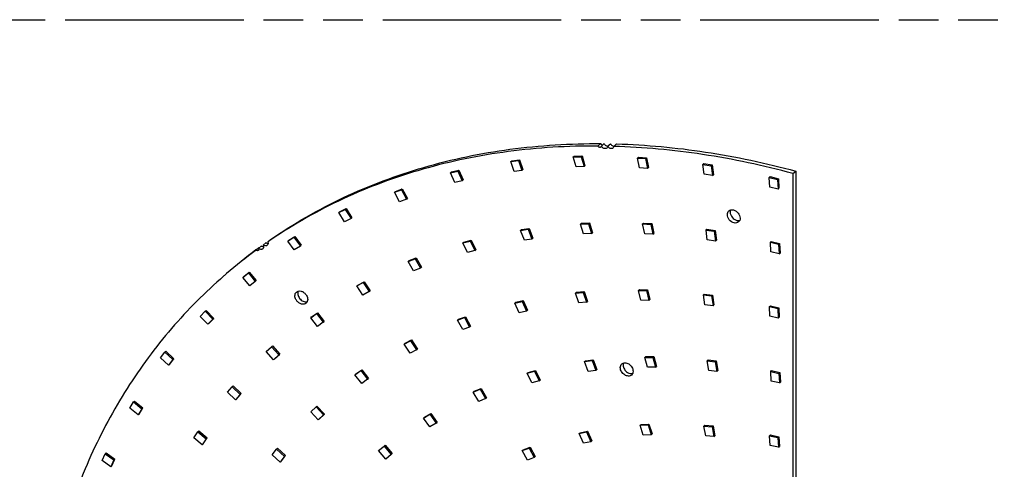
# Model space of a CAD drawing. Header units: millimetres. Extents: x 0 to 210, y 0 to 297.
# Tile 11 of 13: x 79 to 127, y 236 to 258. Entities that reach past the tile are written whole.
import ezdxf

# ---------------------------------------------------------------- set-up
doc = ezdxf.new("R2010")
doc.units = ezdxf.units.MM
doc.header["$LTSCALE"] = 19.36
doc.linetypes.add('PHANTOM', pattern=[0.8, 0.45, -0.05, 0.1, -0.05, 0.1, -0.05])
doc.layers.get('0').update_dxf_attribs({"linetype": 'CONTINUOUS'})
doc.layers.add('DEFAULT_3', color=7, linetype='PHANTOM')

msp = doc.modelspace()

# ---------------------------------------------------------------- linework, layer by layer
at = {"color": 7, "linetype": 'Continuous'}
for p, q in [((107.22927, 251.64431), (107.09177, 251.52523)), ((107.25736, 251.52374), (107.39486, 251.64282)), ((107.56392, 251.51884), (107.70142, 251.63792)), ((107.86339, 251.51138), (108.00089, 251.63046)), ((102.83576, 250.76849), (103.20913, 250.81538)), ((102.83576, 250.76849), (102.88326, 250.80963)), ((103.01252, 250.29075), (102.83576, 250.76849)), ((102.88326, 250.80963), (103.25663, 250.85652)), ((103.20913, 250.81538), (103.25663, 250.85652)), ((103.20913, 250.81538), (103.3859, 250.33764)), ((103.25663, 250.85652), (103.4334, 250.37877)), ((105.88698, 250.99358), (105.93448, 251.03471)), ((105.88698, 250.99358), (106.27243, 251.0038)), ((106.02583, 250.51298), (105.88698, 250.99358)), ((105.93448, 251.03471), (106.31993, 251.04493)), ((106.27243, 251.0038), (106.31993, 251.04493)), ((106.27243, 251.0038), (106.41128, 250.5232)), ((106.31993, 251.04493), (106.45878, 250.56433)), ((109.01596, 250.94249), (109.06346, 250.98363)), ((109.11589, 250.46271), (109.01596, 250.94249)), ((109.01596, 250.94249), (109.41053, 250.91603)), ((109.06346, 250.98363), (109.45803, 250.95717)), ((109.41053, 250.91603), (109.45803, 250.95717)), ((109.41053, 250.91603), (109.51047, 250.43625)), ((109.45803, 250.95717), (109.55797, 250.47738)), ((112.21175, 250.62909), (112.25925, 250.67023)), ((112.25925, 250.67023), (112.65994, 250.60733)), ((99.89972, 250.22745), (100.2582, 250.31058)), ((99.89972, 250.22745), (99.94722, 250.26859)), ((100.113, 249.7562), (99.89972, 250.22745)), ((99.94722, 250.26859), (100.3057, 250.35172)), ((100.2582, 250.31058), (100.3057, 250.35172)), ((100.2582, 250.31058), (100.47148, 249.83933)), ((100.3057, 250.35172), (100.51898, 249.88046)), ((103.3859, 250.33764), (103.01252, 250.29075)), ((103.3859, 250.33764), (103.4334, 250.37877)), ((106.41128, 250.5232), (106.02583, 250.51298)), ((106.41128, 250.5232), (106.45878, 250.56433)), ((109.51047, 250.43625), (109.11589, 250.46271)), ((109.51047, 250.43625), (109.55797, 250.47738)), ((112.27206, 250.15376), (112.21175, 250.62909)), ((112.21175, 250.62909), (112.61244, 250.56619)), ((112.61244, 250.56619), (112.65994, 250.60733)), ((112.61244, 250.56619), (112.67274, 250.09086)), ((112.65994, 250.60733), (112.72024, 250.13199)), ((116.59976, 250.1891), (116.73726, 250.30818)), ((116.73726, 250.30818), (116.73726, 214.61321)), ((100.47148, 249.83933), (100.113, 249.7562)), ((100.47148, 249.83933), (100.51898, 249.88046)), ((112.67274, 250.09086), (112.27206, 250.15376)), ((112.67274, 250.09086), (112.72024, 250.13199)), ((115.44903, 249.99551), (115.49653, 250.03664)), ((115.46916, 249.52825), (115.44903, 249.99551)), ((115.44903, 249.99551), (115.85279, 249.89656)), ((115.49653, 250.03664), (115.90029, 249.9377)), ((115.85279, 249.89656), (115.90029, 249.9377)), ((115.85279, 249.89656), (115.87292, 249.42931)), ((115.90029, 249.9377), (115.92042, 249.47045)), ((116.59976, 250.1891), (116.59976, 214.49413)), ((97.1619, 249.27486), (97.50276, 249.39359)), ((97.1619, 249.27486), (97.2094, 249.31599)), ((97.41005, 248.81366), (97.1619, 249.27486)), ((97.2094, 249.31599), (97.55026, 249.43472)), ((97.50276, 249.39359), (97.55026, 249.43472)), ((97.50276, 249.39359), (97.75091, 248.93239)), ((97.55026, 249.43472), (97.79841, 248.97353)), ((115.87292, 249.42931), (115.46916, 249.52825)), ((115.87292, 249.42931), (115.92042, 249.47045)), ((97.75091, 248.93239), (97.41005, 248.81366)), ((97.75091, 248.93239), (97.79841, 248.97353)), ((94.44557, 248.28564), (94.76621, 248.4391)), ((94.44557, 248.28564), (94.49307, 248.32678)), ((94.72673, 247.83803), (94.44557, 248.28564)), ((94.49307, 248.32678), (94.81371, 248.48023)), ((94.76621, 248.4391), (94.81371, 248.48023)), ((94.76621, 248.4391), (95.04737, 247.99149)), ((94.81371, 248.48023), (95.09487, 248.03262)), ((95.04737, 247.99149), (94.72673, 247.83803)), ((95.04737, 247.99149), (95.09487, 248.03262)), ((103.31501, 247.41573), (103.68471, 247.47226)), ((103.31501, 247.41573), (103.36251, 247.45687)), ((103.50158, 246.93935), (103.31501, 247.41573)), ((103.36251, 247.45687), (103.73221, 247.51339)), ((103.68471, 247.47226), (103.73221, 247.51339)), ((103.68471, 247.47226), (103.87129, 246.99588)), ((103.73221, 247.51339), (103.91879, 247.03701)), ((106.24498, 247.72511), (106.29248, 247.76624)), ((106.24498, 247.72511), (106.62817, 247.74293)), ((106.39178, 247.2448), (106.24498, 247.72511)), ((106.29248, 247.76624), (106.67567, 247.78407)), ((106.62817, 247.74293), (106.67567, 247.78407)), ((106.62817, 247.74293), (106.77497, 247.26262)), ((106.67567, 247.78407), (106.82247, 247.30376)), ((109.26983, 247.73203), (109.31733, 247.77316)), ((109.37558, 247.25189), (109.26983, 247.73203)), ((109.26983, 247.73203), (109.66324, 247.711)), ((109.31733, 247.77316), (109.71074, 247.75213)), ((109.66324, 247.711), (109.71074, 247.75213)), ((109.66324, 247.711), (109.76899, 247.23086)), ((109.71074, 247.75213), (109.81649, 247.27199)), ((112.36175, 247.4365), (112.40925, 247.47764)), ((112.42558, 246.96063), (112.36175, 247.4365)), ((112.36175, 247.4365), (112.76202, 247.3768)), ((112.40925, 247.47764), (112.80952, 247.41794)), ((112.76202, 247.3768), (112.80952, 247.41794)), ((112.76202, 247.3768), (112.82585, 246.90093)), ((112.80952, 247.41794), (112.87335, 246.94206)), ((90.99103, 246.85897), (91.12853, 246.97805)), ((91.96607, 246.89785), (92.26403, 247.08489)), ((91.96607, 246.89785), (92.01357, 246.93899)), ((92.27813, 246.46725), (91.96607, 246.89785)), ((92.01357, 246.93899), (92.31153, 247.12602)), ((92.26403, 247.08489), (92.31153, 247.12602)), ((92.26403, 247.08489), (92.57609, 246.65428)), ((92.31153, 247.12602), (92.62359, 246.69542)), ((100.5053, 246.80691), (100.85838, 246.90164)), ((100.5053, 246.80691), (100.5528, 246.84805)), ((100.5528, 246.84805), (100.90588, 246.94278)), ((100.85838, 246.90164), (100.90588, 246.94278)), ((100.85838, 246.90164), (101.08312, 246.43325)), ((100.90588, 246.94278), (101.13062, 246.47438)), ((103.87129, 246.99588), (103.50158, 246.93935)), ((103.87129, 246.99588), (103.91879, 247.03701)), ((106.77497, 247.26262), (106.39178, 247.2448)), ((106.77497, 247.26262), (106.82247, 247.30376)), ((109.76899, 247.23086), (109.37558, 247.25189)), ((109.76899, 247.23086), (109.81649, 247.27199)), ((112.82585, 246.90093), (112.42558, 246.96063)), ((112.82585, 246.90093), (112.87335, 246.94206)), ((115.49898, 246.8403), (115.54648, 246.88144)), ((115.52029, 246.37276), (115.49898, 246.8403)), ((115.49898, 246.8403), (115.90269, 246.7424)), ((115.54648, 246.88144), (115.95019, 246.78354)), ((90.55841, 246.57342), (90.42091, 246.45434)), ((90.53188, 246.55399), (90.55841, 246.57342)), ((90.53221, 246.55357), (90.55841, 246.57342)), ((90.54117, 246.54173), (90.67867, 246.66081)), ((90.76805, 246.70361), (90.90555, 246.82269)), ((92.57609, 246.65428), (92.27813, 246.46725)), ((92.57609, 246.65428), (92.62359, 246.69542)), ((100.73004, 246.33852), (100.5053, 246.80691)), ((101.08312, 246.43325), (100.73004, 246.33852)), ((101.08312, 246.43325), (101.13062, 246.47438)), ((115.924, 246.27486), (115.52029, 246.37276)), ((115.90269, 246.7424), (115.95019, 246.78354)), ((115.90269, 246.7424), (115.924, 246.27486)), ((115.95019, 246.78354), (115.9715, 246.316)), ((97.83757, 245.90339), (98.171, 246.03552)), ((97.83757, 245.90339), (97.88507, 245.94452)), ((98.09858, 245.44698), (97.83757, 245.90339)), ((97.88507, 245.94452), (98.2185, 246.07666)), ((98.171, 246.03552), (98.2185, 246.07666)), ((98.171, 246.03552), (98.43201, 245.57911)), ((98.2185, 246.07666), (98.47951, 245.62025)), ((115.924, 246.27486), (115.9715, 246.316)), ((98.43201, 245.57911), (98.09858, 245.44698)), ((98.43201, 245.57911), (98.47951, 245.62025)), ((89.76676, 245.12397), (90.0398, 245.34311)), ((90.10728, 244.71362), (89.76676, 245.12397)), ((89.81426, 245.16511), (90.0873, 245.38424)), ((90.0398, 245.34311), (90.0873, 245.38424)), ((90.0398, 245.34311), (90.38033, 244.93275)), ((90.0873, 245.38424), (90.42783, 244.97389)), ((90.38033, 244.93275), (90.10728, 244.71362)), ((90.38033, 244.93275), (90.42783, 244.97389)), ((95.37864, 244.75169), (95.68953, 244.92017)), ((95.64203, 244.87904), (95.68953, 244.92017)), ((95.68953, 244.92017), (95.98465, 244.47968)), ((95.33114, 244.71056), (95.64203, 244.87904)), ((95.33114, 244.71056), (95.37864, 244.75169)), ((95.62626, 244.27006), (95.33114, 244.71056)), ((95.93715, 244.43854), (95.62626, 244.27006)), ((95.64203, 244.87904), (95.93715, 244.43854)), ((95.93715, 244.43854), (95.98465, 244.47968)), ((106.03708, 244.40381), (106.41438, 244.43974)), ((106.36688, 244.3986), (106.41438, 244.43974)), ((106.41438, 244.43974), (106.57991, 243.96075)), ((109.06599, 244.49646), (109.11349, 244.53759)), ((109.06599, 244.49646), (109.45637, 244.48836)), ((109.18553, 244.01581), (109.06599, 244.49646)), ((109.11349, 244.53759), (109.50387, 244.5295)), ((109.45637, 244.48836), (109.50387, 244.5295)), ((109.45637, 244.48836), (109.57591, 244.00771)), ((109.50387, 244.5295), (109.62341, 244.04885)), ((103.03883, 243.87756), (103.39893, 243.95708)), ((103.08633, 243.9187), (103.44643, 243.99822)), ((103.39893, 243.95708), (103.44643, 243.99822)), ((103.39893, 243.95708), (103.60862, 243.48501)), ((103.44643, 243.99822), (103.65612, 243.52615)), ((105.98958, 244.36268), (106.03708, 244.40381)), ((105.98958, 244.36268), (106.36688, 244.3986)), ((106.15511, 243.88369), (105.98958, 244.36268)), ((106.36688, 244.3986), (106.53241, 243.91962)), ((106.53241, 243.91962), (106.57991, 243.96075)), ((109.57591, 244.00771), (109.18553, 244.01581)), ((109.57591, 244.00771), (109.62341, 244.04885)), ((112.2318, 244.27706), (112.2793, 244.3182)), ((112.2318, 244.27706), (112.63097, 244.22505)), ((112.30404, 243.80001), (112.2318, 244.27706)), ((112.2793, 244.3182), (112.67847, 244.26618)), ((112.63097, 244.22505), (112.67847, 244.26618)), ((112.63097, 244.22505), (112.70321, 243.748)), ((112.67847, 244.26618), (112.75071, 243.78913)), ((87.69607, 243.23041), (87.94212, 243.47999)), ((87.94212, 243.47999), (87.98962, 243.52113)), ((87.94212, 243.47999), (88.30853, 243.09302)), ((87.98962, 243.52113), (88.35603, 243.13415)), ((103.03883, 243.87756), (103.08633, 243.9187)), ((103.24852, 243.40549), (103.03883, 243.87756)), ((103.60862, 243.48501), (103.24852, 243.40549)), ((103.60862, 243.48501), (103.65612, 243.52615)), ((106.53241, 243.91962), (106.15511, 243.88369)), ((112.70321, 243.748), (112.30404, 243.80001)), ((112.70321, 243.748), (112.75071, 243.78913)), ((115.45433, 243.70662), (115.50183, 243.74775)), ((115.45433, 243.70662), (115.85792, 243.61123)), ((115.47846, 243.2384), (115.45433, 243.70662)), ((115.50183, 243.74775), (115.90542, 243.65237)), ((115.85792, 243.61123), (115.90542, 243.65237)), ((115.85792, 243.61123), (115.88205, 243.14301)), ((115.90542, 243.65237), (115.92955, 243.18415)), ((88.06248, 242.84344), (87.69607, 243.23041)), ((88.30853, 243.09302), (88.06248, 242.84344)), ((88.10998, 242.88457), (88.35603, 243.13415)), ((88.30853, 243.09302), (88.35603, 243.13415)), ((93.0799, 243.15971), (93.36566, 243.363)), ((93.0799, 243.15971), (93.1274, 243.20085)), ((93.40651, 242.73884), (93.0799, 243.15971)), ((93.1274, 243.20085), (93.41316, 243.40414)), ((93.36566, 243.363), (93.41316, 243.40414)), ((93.36566, 243.363), (93.69227, 242.94213)), ((93.41316, 243.40414), (93.73977, 242.98327)), ((100.24277, 243.04602), (100.58172, 243.16828)), ((100.24277, 243.04602), (100.29027, 243.08716)), ((100.49433, 242.58603), (100.24277, 243.04602)), ((100.29027, 243.08716), (100.62922, 243.20942)), ((100.58172, 243.16828), (100.62922, 243.20942)), ((100.58172, 243.16828), (100.83327, 242.7083)), ((100.62922, 243.20942), (100.88077, 242.74944)), ((115.88205, 243.14301), (115.47846, 243.2384)), ((115.88205, 243.14301), (115.92955, 243.18415)), ((88.10998, 242.88457), (88.06248, 242.84344)), ((93.69227, 242.94213), (93.40651, 242.73884)), ((93.69227, 242.94213), (93.73977, 242.98327)), ((100.83327, 242.7083), (100.49433, 242.58603)), ((100.83327, 242.7083), (100.88077, 242.74944)), ((97.63395, 241.87763), (97.94804, 242.04129)), ((97.68145, 241.91877), (97.99554, 242.08243)), ((97.94804, 242.04129), (97.99554, 242.08243)), ((97.94804, 242.04129), (98.2387, 241.59843)), ((97.99554, 242.08243), (98.2862, 241.63957)), ((90.91096, 241.51305), (91.16914, 241.74945)), ((91.16914, 241.74945), (91.21664, 241.79058)), ((91.16914, 241.74945), (91.52449, 241.3518)), ((91.21664, 241.79058), (91.57199, 241.39294)), ((97.63395, 241.87763), (97.68145, 241.91877)), ((97.92461, 241.43477), (97.63395, 241.87763)), ((98.2387, 241.59843), (97.92461, 241.43477)), ((98.2387, 241.59843), (98.2862, 241.63957)), ((85.75776, 241.20853), (85.97489, 241.48671)), ((86.14732, 240.84792), (85.75776, 241.20853)), ((85.97489, 241.48671), (86.02239, 241.52785)), ((85.97489, 241.48671), (86.36445, 241.12611)), ((86.02239, 241.52785), (86.41195, 241.16724)), ((86.36445, 241.12611), (86.14732, 240.84792)), ((86.19482, 240.88906), (86.41195, 241.16724)), ((86.36445, 241.12611), (86.41195, 241.16724)), ((91.26631, 241.11541), (90.91096, 241.51305)), ((91.52449, 241.3518), (91.26631, 241.11541)), ((91.31381, 241.15654), (91.57199, 241.39294)), ((91.52449, 241.3518), (91.57199, 241.39294)), ((106.44059, 241.02705), (106.81397, 241.07392)), ((106.44059, 241.02705), (106.48809, 241.06818)), ((106.48809, 241.06818), (106.86147, 241.11506)), ((106.81397, 241.07392), (106.86147, 241.11506)), ((106.81397, 241.07392), (106.99073, 240.59618)), ((106.86147, 241.11506), (107.03823, 240.63731)), ((109.37805, 241.23097), (109.42555, 241.2721)), ((109.37805, 241.23097), (109.7664, 241.23074)), ((109.50592, 240.75023), (109.37805, 241.23097)), ((109.42555, 241.2721), (109.8139, 241.27188)), ((109.7664, 241.23074), (109.8139, 241.27188)), ((109.7664, 241.23074), (109.89427, 240.75)), ((109.8139, 241.27188), (109.94177, 240.79114)), ((112.41363, 241.07082), (112.46113, 241.11195)), ((112.41363, 241.07082), (112.81206, 241.02351)), ((112.49101, 240.59313), (112.41363, 241.07082)), ((112.46113, 241.11195), (112.85956, 241.06465)), ((86.19482, 240.88906), (86.14732, 240.84792)), ((95.24068, 240.38535), (95.52647, 240.58861)), ((95.28818, 240.42649), (95.57397, 240.62974)), ((95.52647, 240.58861), (95.57397, 240.62974)), ((95.52647, 240.58861), (95.85305, 240.16771)), ((95.57397, 240.62974), (95.90055, 240.20885)), ((103.68862, 240.5031), (104.04235, 240.59647)), ((103.99485, 240.55533), (104.04235, 240.59647)), ((104.04235, 240.59647), (104.26575, 240.12772)), ((106.61735, 240.5493), (106.44059, 241.02705)), ((106.99073, 240.59618), (106.61735, 240.5493)), ((106.99073, 240.59618), (107.03823, 240.63731)), ((109.89427, 240.75), (109.50592, 240.75023)), ((109.89427, 240.75), (109.94177, 240.79114)), ((112.88944, 240.54582), (112.49101, 240.59313)), ((112.81206, 241.02351), (112.85956, 241.06465)), ((112.81206, 241.02351), (112.88944, 240.54582)), ((112.85956, 241.06465), (112.93694, 240.58696)), ((112.88944, 240.54582), (112.93694, 240.58696)), ((115.51485, 240.54774), (115.56235, 240.58887)), ((115.56235, 240.58887), (115.96586, 240.49501)), ((95.24068, 240.38535), (95.28818, 240.42649)), ((95.56726, 239.96446), (95.24068, 240.38535)), ((95.85305, 240.16771), (95.56726, 239.96446)), ((95.85305, 240.16771), (95.90055, 240.20885)), ((103.64112, 240.46197), (103.99485, 240.55533)), ((103.64112, 240.46197), (103.68862, 240.5031)), ((103.86452, 239.99322), (103.64112, 240.46197)), ((103.99485, 240.55533), (104.21825, 240.08658)), ((104.21825, 240.08658), (104.26575, 240.12772)), ((115.51485, 240.54774), (115.91836, 240.45388)), ((115.54071, 240.07912), (115.51485, 240.54774)), ((115.91836, 240.45388), (115.96586, 240.49501)), ((115.91836, 240.45388), (115.94422, 239.98526)), ((115.96586, 240.49501), (115.99172, 240.02639)), ((89.02742, 239.53147), (89.25581, 239.79896)), ((89.25581, 239.79896), (89.30331, 239.8401)), ((89.25581, 239.79896), (89.63687, 239.42795)), ((89.30331, 239.8401), (89.68437, 239.46909)), ((101.01178, 239.54233), (101.3414, 239.68102)), ((101.05928, 239.58347), (101.3889, 239.72216)), ((101.3414, 239.68102), (101.3889, 239.72216)), ((101.3414, 239.68102), (101.60865, 239.22717)), ((101.3889, 239.72216), (101.65615, 239.2683)), ((104.21825, 240.08658), (103.86452, 239.99322)), ((115.94422, 239.98526), (115.54071, 240.07912)), ((115.94422, 239.98526), (115.99172, 240.02639)), ((89.40848, 239.16045), (89.02742, 239.53147)), ((89.63687, 239.42795), (89.40848, 239.16045)), ((89.45598, 239.20159), (89.40848, 239.16045)), ((89.45598, 239.20159), (89.68437, 239.46909)), ((89.63687, 239.42795), (89.68437, 239.46909)), ((101.01178, 239.54233), (101.05928, 239.58347)), ((101.27903, 239.08847), (101.01178, 239.54233)), ((101.60865, 239.22717), (101.27903, 239.08847)), ((101.60865, 239.22717), (101.65615, 239.2683)), ((84.25448, 238.75836), (84.44109, 239.06297)), ((84.66417, 238.42682), (84.25448, 238.75836)), ((84.44109, 239.06297), (84.48859, 239.1041)), ((84.44109, 239.06297), (84.85079, 238.73142)), ((84.48859, 239.1041), (84.89829, 238.77256)), ((84.85079, 238.73142), (84.66417, 238.42682)), ((84.71167, 238.46795), (84.89829, 238.77256)), ((84.85079, 238.73142), (84.89829, 238.77256)), ((93.08601, 238.58281), (93.34034, 238.82348)), ((93.34034, 238.82348), (93.38784, 238.86462)), ((93.34034, 238.82348), (93.6993, 238.4292)), ((93.38784, 238.86462), (93.7468, 238.47033)), ((84.71167, 238.46795), (84.66417, 238.42682)), ((93.44497, 238.18853), (93.08601, 238.58281)), ((93.6993, 238.4292), (93.44497, 238.18853)), ((93.49247, 238.22967), (93.44497, 238.18853)), ((93.49247, 238.22967), (93.7468, 238.47033)), ((93.6993, 238.4292), (93.7468, 238.47033)), ((98.58504, 238.27872), (98.88639, 238.46104)), ((98.58504, 238.27872), (98.63254, 238.31986)), ((98.89282, 237.84548), (98.58504, 238.27872)), ((98.63254, 238.31986), (98.93389, 238.50217)), ((98.88639, 238.46104), (98.93389, 238.50217)), ((98.88639, 238.46104), (99.19416, 238.02779)), ((98.93389, 238.50217), (99.24166, 238.06893)), ((99.19416, 238.02779), (98.89282, 237.84548)), ((99.19416, 238.02779), (99.24166, 238.06893)), ((109.14919, 237.92619), (109.19669, 237.96732)), ((109.14919, 237.92619), (109.53188, 237.94562)), ((109.29765, 237.44596), (109.14919, 237.92619)), ((109.19669, 237.96732), (109.57938, 237.98675)), ((109.53188, 237.94562), (109.57938, 237.98675)), ((109.53188, 237.94562), (109.68035, 237.46539)), ((109.57938, 237.98675), (109.72785, 237.50653)), ((112.26034, 237.88909), (112.30784, 237.93022)), ((112.26034, 237.88909), (112.65672, 237.85351)), ((112.35046, 237.41007), (112.26034, 237.88909)), ((112.30784, 237.93022), (112.70422, 237.89465)), ((112.65672, 237.85351), (112.70422, 237.89465)), ((112.65672, 237.85351), (112.74684, 237.37449)), ((112.70422, 237.89465), (112.79434, 237.41563)), ((87.38552, 237.31807), (87.58218, 237.61437)), ((87.78904, 236.97684), (87.38552, 237.31807)), ((87.58218, 237.61437), (87.62968, 237.65551)), ((87.58218, 237.61437), (87.98569, 237.27314)), ((87.62968, 237.65551), (88.03319, 237.31428)), ((87.98569, 237.27314), (87.78904, 236.97684)), ((87.83654, 237.01797), (88.03319, 237.31428)), ((87.98569, 237.27314), (88.03319, 237.31428)), ((106.17619, 237.52432), (106.53865, 237.59844)), ((106.17619, 237.52432), (106.22369, 237.56546)), ((106.38048, 237.0511), (106.17619, 237.52432)), ((106.22369, 237.56546), (106.58615, 237.63958)), ((106.53865, 237.59844), (106.58615, 237.63958)), ((106.53865, 237.59844), (106.74294, 237.12522)), ((106.58615, 237.63958), (106.79044, 237.16636)), ((109.68035, 237.46539), (109.29765, 237.44596)), ((109.68035, 237.46539), (109.72785, 237.50653)), ((112.74684, 237.37449), (112.35046, 237.41007)), ((112.74684, 237.37449), (112.79434, 237.41563)), ((115.45867, 237.41353), (115.50617, 237.45467)), ((115.45867, 237.41353), (115.86195, 237.32354)), ((115.48887, 236.94392), (115.45867, 237.41353)), ((115.50617, 237.45467), (115.90945, 237.36467)), ((115.86195, 237.32354), (115.90945, 237.36467)), ((115.86195, 237.32354), (115.89215, 236.85393)), ((115.90945, 237.36467), (115.93965, 236.89506)), ((87.83654, 237.01797), (87.78904, 236.97684)), ((91.19874, 236.49394), (91.41885, 236.76935)), ((91.41885, 236.76935), (91.46635, 236.81048)), ((91.41885, 236.76935), (91.80622, 236.40597)), ((91.46635, 236.81048), (91.85372, 236.44711)), ((96.39597, 236.68962), (96.66528, 236.91321)), ((96.66528, 236.91321), (96.71278, 236.95435)), ((96.66528, 236.91321), (97.00967, 236.50601)), ((96.71278, 236.95435), (97.05717, 236.54715)), ((103.39446, 236.69082), (103.7305, 236.81833)), ((103.44196, 236.73195), (103.778, 236.85947)), ((103.7305, 236.81833), (103.778, 236.85947)), ((103.7305, 236.81833), (103.98709, 236.36021)), ((103.778, 236.85947), (104.03459, 236.40135)), ((106.74294, 237.12522), (106.38048, 237.0511)), ((106.74294, 237.12522), (106.79044, 237.16636)), ((115.89215, 236.85393), (115.48887, 236.94392)), ((115.89215, 236.85393), (115.93965, 236.89506)), ((82.90517, 236.20655), (83.05984, 236.53528)), ((83.05984, 236.53528), (83.10734, 236.57641)), ((83.05984, 236.53528), (83.48655, 236.23533)), ((83.10734, 236.57641), (83.53405, 236.27647)), ((83.37938, 235.94774), (83.53405, 236.27647)), ((83.48655, 236.23533), (83.53405, 236.27647)), ((91.58611, 236.13056), (91.19874, 236.49394)), ((91.80622, 236.40597), (91.58611, 236.13056)), ((91.63361, 236.1717), (91.85372, 236.44711)), ((91.80622, 236.40597), (91.85372, 236.44711)), ((96.74036, 236.28242), (96.39597, 236.68962)), ((97.00967, 236.50601), (96.74036, 236.28242)), ((97.00967, 236.50601), (97.05717, 236.54715)), ((103.39446, 236.69082), (103.44196, 236.73195)), ((103.65105, 236.2327), (103.39446, 236.69082)), ((103.98709, 236.36021), (103.65105, 236.2327)), ((103.98709, 236.36021), (104.03459, 236.40135)), ((83.33188, 235.9066), (82.90517, 236.20655)), ((83.48655, 236.23533), (83.33188, 235.9066)), ((83.37938, 235.94774), (83.33188, 235.9066)), ((91.63361, 236.1717), (91.58611, 236.13056))]:
    msp.add_line(p, q, dxfattribs=at)
for centre, radius, start, end in [((104.98377, 226.53864), 24.6721, 124.132879, 124.551586), ((105.02507, 226.79067), 24.50798, 126.601631, 130.891261), ((104.89331, 226.66428), 24.51728, 126.177877, 130.465149), ((105.05605, 226.74942), 24.55957, 126.25539, 126.602269), ((90.63865, 246.6757), 0.13, 231.886632, 237.64172), ((90.80491, 246.78182), 0.16965, 258.676883, 263.95646), ((104.86127, 226.70337), 24.46674, 130.467471, 130.893417)]:
    msp.add_arc(centre, radius, start, end, dxfattribs=at)
for points, knots in [([(91.12853, 246.97805), (92.25407, 247.7531), (94.66168, 249.13058), (98.60241, 250.60459), (102.83228, 251.48016), (105.74945, 251.65397), (107.22927, 251.64431)], [0, 0, 0, 0, 0.24099769, 0.48658536, 0.73902598, 1, 1, 1, 1]), ([(107.22927, 251.64431), (107.23414, 251.63547), (107.25618, 251.60417), (107.29281, 251.58158), (107.32089, 251.57859)], [0, 0, 0, 0, 0.26323119, 1, 1, 1, 1]), ([(107.39486, 251.64282), (107.4026, 251.62816), (107.43807, 251.57472), (107.49517, 251.53423), (107.54126, 251.52249)], [0, 0, 0, 0, 0.25833814, 1, 1, 1, 1]), ([(107.70142, 251.63792), (107.70933, 251.62429), (107.74465, 251.57482), (107.79905, 251.53765), (107.84272, 251.52663)], [0, 0, 0, 0, 0.2591063, 1, 1, 1, 1]), ([(108.00089, 251.63046), (109.45056, 251.58797), (112.3964, 251.31379), (115.28891, 250.69853), (116.73726, 250.30818)], [0, 0, 0, 0, 0.49157067, 1, 1, 1, 1]), ([(107.09177, 251.52523), (105.62799, 251.53478), (102.74212, 251.36492), (98.55531, 250.50883), (94.64996, 249.06726), (92.2592, 247.71944), (91.1399, 246.96068)], [0, 0, 0, 0, 0.2609015, 0.51335248, 0.75898549, 1, 1, 1, 1]), ([(107.2354, 251.47419), (107.2262, 251.46623), (107.20061, 251.45578), (107.15854, 251.46253), (107.11953, 251.48649), (107.09944, 251.51132), (107.09177, 251.52523)], [0, 0, 0, 0, 0.2131815, 0.45301099, 0.72148256, 1, 1, 1, 1]), ([(107.25736, 251.52374), (107.25718, 251.51882), (107.2551, 251.5006), (107.24555, 251.48298), (107.2354, 251.47419)], [0, 0, 0, 0, 0.26802274, 1, 1, 1, 1]), ([(107.5235, 251.42603), (107.50638, 251.4112), (107.45852, 251.39192), (107.38014, 251.40527), (107.30792, 251.45077), (107.27116, 251.4976), (107.25736, 251.52374)], [0, 0, 0, 0, 0.21302128, 0.45316757, 0.72198444, 1, 1, 1, 1]), ([(107.56392, 251.51884), (107.56348, 251.50094), (107.55688, 251.46608), (107.53604, 251.43689), (107.5235, 251.42603)], [0, 0, 0, 0, 0.51893105, 1, 1, 1, 1]), ([(107.82385, 251.43014), (107.80732, 251.41582), (107.76151, 251.39683), (107.68585, 251.40807), (107.61516, 251.45013), (107.57829, 251.49409), (107.56392, 251.51884)], [0, 0, 0, 0, 0.21340057, 0.45288343, 0.72095231, 1, 1, 1, 1]), ([(107.86339, 251.51138), (107.86188, 251.49562), (107.85412, 251.46518), (107.83508, 251.43987), (107.82385, 251.43014)], [0, 0, 0, 0, 0.51593178, 1, 1, 1, 1]), ([(116.59976, 250.1891), (115.15141, 250.57945), (112.2589, 251.19471), (109.31306, 251.4689), (107.86339, 251.51138)], [0, 0, 0, 0, 0.50842933, 1, 1, 1, 1]), ([(113.40268, 248.18888), (113.40268, 248.22375), (113.414, 248.29186), (113.45409, 248.34909), (113.47842, 248.37017)], [0, 0, 0, 0, 0.52000686, 1, 1, 1, 1]), ([(113.47842, 248.37017), (113.5063, 248.39431), (113.58068, 248.42838), (113.66084, 248.42281), (113.70035, 248.41302)], [0, 0, 0, 0, 0.47537451, 1, 1, 1, 1]), ([(113.56103, 248.41376), (113.55756, 248.40577), (113.54505, 248.37186), (113.54018, 248.33534), (113.54018, 248.30795)], [0, 0, 0, 0, 0.24121213, 1, 1, 1, 1]), ([(113.54018, 248.30795), (113.54018, 248.21819), (113.61601, 248.03775), (113.77522, 247.92624), (113.86389, 247.90447)], [0, 0, 0, 0, 0.49575943, 1, 1, 1, 1]), ([(113.70035, 248.41302), (113.78902, 248.39125), (113.94823, 248.27974), (114.02405, 248.0993), (114.02405, 248.00953)], [0, 0, 0, 0, 0.50424055, 1, 1, 1, 1]), ([(113.72639, 247.78539), (113.63772, 247.80716), (113.47851, 247.91867), (113.40268, 248.09911), (113.40268, 248.18888)], [0, 0, 0, 0, 0.50424055, 1, 1, 1, 1]), ([(113.94831, 247.82824), (113.92043, 247.80409), (113.84606, 247.77002), (113.7659, 247.7756), (113.72639, 247.78539)], [0, 0, 0, 0, 0.47537451, 1, 1, 1, 1]), ([(113.86389, 247.90447), (113.87584, 247.90151), (113.92166, 247.89273), (113.96994, 247.89469), (114.0031, 247.90373)], [0, 0, 0, 0, 0.26376502, 1, 1, 1, 1]), ([(114.02405, 248.00953), (114.02405, 247.97466), (114.01274, 247.90655), (113.97264, 247.84931), (113.94831, 247.82824)], [0, 0, 0, 0, 0.52000686, 1, 1, 1, 1]), ([(90.99103, 246.85897), (90.99333, 246.85307), (91.00123, 246.83003), (91.00518, 246.80554), (91.00518, 246.78752)], [0, 0, 0, 0, 0.25991097, 1, 1, 1, 1]), ([(90.52915, 246.44487), (90.51591, 246.43341), (90.47389, 246.42326), (90.43737, 246.44144), (90.42091, 246.45434)], [0, 0, 0, 0, 0.45575317, 1, 1, 1, 1]), ([(90.55117, 246.49757), (90.55117, 246.49236), (90.54962, 246.47306), (90.53984, 246.45414), (90.52915, 246.44487)], [0, 0, 0, 0, 0.26951658, 1, 1, 1, 1]), ([(90.54117, 246.54173), (90.54279, 246.53812), (90.54833, 246.52402), (90.55117, 246.50877), (90.55117, 246.49757)], [0, 0, 0, 0, 0.26096437, 1, 1, 1, 1]), ([(90.74634, 246.52143), (90.73397, 246.51072), (90.70277, 246.49435), (90.64835, 246.49098), (90.59192, 246.50698), (90.55736, 246.52859), (90.54117, 246.54173)], [0, 0, 0, 0, 0.2206332, 0.45777512, 0.71869959, 1, 1, 1, 1]), ([(90.67867, 246.66081), (90.6857, 246.65511), (90.71372, 246.63475), (90.7465, 246.62048), (90.7716, 246.61547)], [0, 0, 0, 0, 0.26118049, 1, 1, 1, 1]), ([(90.7874, 246.6197), (90.7874, 246.6008), (90.78126, 246.56388), (90.75953, 246.53285), (90.74634, 246.52143)], [0, 0, 0, 0, 0.52002831, 1, 1, 1, 1]), ([(90.76805, 246.70361), (90.77118, 246.69677), (90.7819, 246.67002), (90.7874, 246.641), (90.7874, 246.6197)], [0, 0, 0, 0, 0.26110858, 1, 1, 1, 1]), ([(90.96429, 246.68966), (90.95248, 246.67943), (90.92295, 246.66359), (90.85177, 246.65735), (90.7983, 246.68106), (90.76805, 246.70361)], [0, 0, 0, 0, 0.22302037, 0.46160037, 1, 1, 1, 1]), ([(90.90555, 246.82269), (90.91116, 246.81851), (90.9335, 246.8033), (90.95858, 246.79193), (90.97792, 246.78667)], [0, 0, 0, 0, 0.25849599, 1, 1, 1, 1]), ([(91.00518, 246.78752), (91.00518, 246.7687), (90.99907, 246.73193), (90.97743, 246.70103), (90.96429, 246.68966)], [0, 0, 0, 0, 0.52002467, 1, 1, 1, 1]), ([(88.84402, 245.19848), (87.93447, 244.41079), (86.22151, 242.69), (84.04263, 239.74163), (82.27452, 236.45847), (81.39576, 234.10589), (81.02886, 232.89357)], [0, 0, 0, 0, 0.24453621, 0.49135821, 0.74258, 1, 1, 1, 1]), ([(92.38711, 244.41642), (92.41522, 244.44077), (92.49052, 244.47495), (92.61814, 244.46547), (92.74258, 244.40569), (92.81214, 244.33918), (92.84185, 244.30069)], [0, 0, 0, 0, 0.21525297, 0.45309354, 0.71859248, 1, 1, 1, 1]), ([(92.46967, 244.45992), (92.46621, 244.45194), (92.45372, 244.41806), (92.44886, 244.38157), (92.44886, 244.35421)], [0, 0, 0, 0, 0.24121807, 1, 1, 1, 1]), ([(92.31136, 244.23513), (92.31136, 244.27), (92.32268, 244.33811), (92.36278, 244.39535), (92.38711, 244.41642)], [0, 0, 0, 0, 0.52000963, 1, 1, 1, 1]), ([(92.40299, 243.98852), (92.38862, 244.00695), (92.33936, 244.08043), (92.31136, 244.16996), (92.31136, 244.23513)], [0, 0, 0, 0, 0.26395404, 1, 1, 1, 1]), ([(92.85774, 243.87279), (92.82963, 243.84844), (92.75432, 243.81426), (92.62671, 243.82374), (92.50226, 243.88352), (92.4327, 243.95003), (92.40299, 243.98852)], [0, 0, 0, 0, 0.21525297, 0.45309354, 0.71859248, 1, 1, 1, 1]), ([(92.44886, 244.35421), (92.44886, 244.33327), (92.45779, 244.2447), (92.49887, 244.16096), (92.54049, 244.1076)], [0, 0, 0, 0, 0.23630948, 1, 1, 1, 1]), ([(92.54049, 244.1076), (92.58648, 244.04802), (92.69865, 243.95413), (92.84958, 243.93112), (92.91253, 243.94828)], [0, 0, 0, 0, 0.53562997, 1, 1, 1, 1]), ([(92.84185, 244.30069), (92.85623, 244.28226), (92.90548, 244.20878), (92.93348, 244.11925), (92.93348, 244.05408)], [0, 0, 0, 0, 0.26395404, 1, 1, 1, 1]), ([(92.93348, 244.05408), (92.93348, 244.01921), (92.92216, 243.9511), (92.88207, 243.89386), (92.85774, 243.87279)], [0, 0, 0, 0, 0.52000963, 1, 1, 1, 1]), ([(108.18127, 240.73642), (108.18127, 240.77129), (108.19259, 240.8394), (108.23269, 240.89663), (108.25701, 240.91771)], [0, 0, 0, 0, 0.52000797, 1, 1, 1, 1]), ([(108.39455, 240.38009), (108.33203, 240.41872), (108.22827, 240.52443), (108.18127, 240.66726), (108.18127, 240.73642)], [0, 0, 0, 0, 0.51519866, 1, 1, 1, 1]), ([(108.25701, 240.91771), (108.27713, 240.93513), (108.32637, 240.96277), (108.41275, 240.97444), (108.5045, 240.95767), (108.56275, 240.9298), (108.59081, 240.91223)], [0, 0, 0, 0, 0.22430301, 0.46212844, 0.72084445, 1, 1, 1, 1]), ([(108.33956, 240.96116), (108.3361, 240.95318), (108.32362, 240.91931), (108.31877, 240.88284), (108.31877, 240.8555)], [0, 0, 0, 0, 0.24122073, 1, 1, 1, 1]), ([(108.31877, 240.8555), (108.31877, 240.78634), (108.36577, 240.64351), (108.46953, 240.5378), (108.53205, 240.49917)], [0, 0, 0, 0, 0.48480134, 1, 1, 1, 1]), ([(108.59081, 240.91223), (108.65333, 240.8736), (108.75709, 240.76789), (108.80409, 240.62506), (108.80409, 240.5559)], [0, 0, 0, 0, 0.51519866, 1, 1, 1, 1]), ([(108.72835, 240.37461), (108.70823, 240.35719), (108.65899, 240.32955), (108.57261, 240.31788), (108.48086, 240.33465), (108.42262, 240.36252), (108.39455, 240.38009)], [0, 0, 0, 0, 0.22430301, 0.46212844, 0.72084445, 1, 1, 1, 1]), ([(108.53205, 240.49917), (108.5711, 240.47472), (108.65294, 240.43946), (108.74366, 240.43932), (108.78326, 240.45013)], [0, 0, 0, 0, 0.52884229, 1, 1, 1, 1]), ([(108.80409, 240.5559), (108.80409, 240.52103), (108.79277, 240.45292), (108.75268, 240.39569), (108.72835, 240.37461)], [0, 0, 0, 0, 0.52000797, 1, 1, 1, 1])]:
    msp.add_open_spline(points, degree=3, knots=knots, dxfattribs=at)
for points in [[(107.54126, 251.52249), (107.54871, 251.5206), (107.55629, 251.51917), (107.56392, 251.51829)], [(107.84272, 251.52663), (107.85344, 251.52393), (107.86448, 251.5222), (107.87552, 251.52169)], [(90.97792, 246.78667), (90.98675, 246.78427), (90.99579, 246.78251), (91.00489, 246.78152)]]:
    msp.add_open_spline(points, degree=3, dxfattribs=at)
at = {"layer": 'DEFAULT_3', "color": 91, "linetype": 'PHANTOM', "true_color": 0x80ff80}
msp.add_line((50.12864, 257.68), (150.12864, 257.68), dxfattribs=at)

doc.saveas('drawing.dxf')
